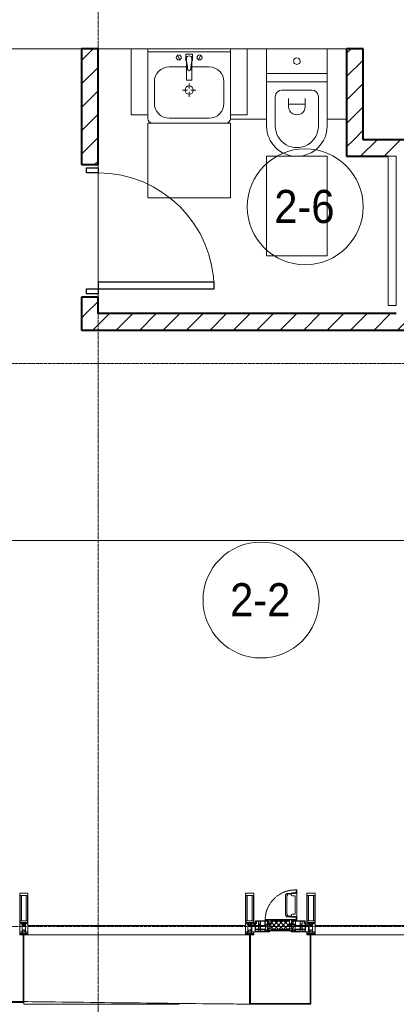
# Model space of a CAD drawing. Header units: millimetres. Extents: x 5617 to 107604, y 7718 to 206326.
# Tile 32 of 65: x 46419 to 48691, y 14930 to 20875. Entities that reach past the tile are written whole.
import ezdxf

# ---------------------------------------------------------------- set-up
doc = ezdxf.new("R2010")
doc.units = ezdxf.units.MM
for name, pattern in [('-D1-02х01', [3, 2, -1]), ('ADSK_Линия сетки', [25, 20, -2.5, 0, -2.5]), ('Линия сетки', [25, 20, -2.5, 0, -2.5])]:
    doc.linetypes.add(name, pattern=pattern)
for name, color, linetype, lineweight in [('Двери', 7, 'Continuous', 18), ('Импосты витража', 7, 'Continuous', 18), ('Колонны', 7, 'Continuous', 18), ('Марки помещений', 7, 'Continuous', 20), ('Мебель', 7, 'Continuous', 18), ('Окна', 7, 'Continuous', 18), ('Оси', 7, 'Continuous', 9), ('Панели витража', 7, 'Continuous', 18), ('Перекрытия', 7, 'Continuous', 18), ('Сантехнические приборы', 7, 'Continuous', 18), ('Стены разрез', 7, 'Continuous', 40), ('Форма', 7, 'Continuous', 18), ('Элементы узлов', 7, 'Continuous', 18)]:
    doc.layers.add(name, color=color, linetype=linetype, lineweight=lineweight)
doc.styles.add('Arial_3', font='arial.ttf', dxfattribs={"width": 0.9, "height": 200})
pattern_1 = [(45, (0, 0), (-70.71068, 70.71068), [])]

# ---------------------------------------------------------------- blocks, each defined once
blk = doc.blocks.new('MR_Зона обслуживания - MR_Зона обслуживания-2638758-МКСС_К4_L17_58_200_')
at = {"layer": 'Мебель', "lineweight": 9}
for p, q in [((450, 0), (-450, 0)), ((-450, 0), (-450, -50)), ((450, -50), (450, 0)), ((-450, -50), (450, -50))]:
    blk.add_line(p, q, dxfattribs=at)
blk = doc.blocks.new('MR_Унитаз напольный - Санузел с ванной-2638740-МКСС_К4_L17_58_200_')
at = {"layer": 'Сантехнические приборы', "color": 253, "true_color": 0xaaaaaa}
for p, q in [((-182.5, 0), (-182.5, 267.5)), ((-130, 267.5), (-130, 90)), ((130, 90), (130, 267.5)), ((182.5, 267.5), (182.5, 0)), ((-50, 150), (-50, 100)), ((-50, 135), (50, 135)), ((50, 100), (50, 150)), ((182.5, 0), (-182.5, 0)), ((-182.5, -50), (-182.5, 0)), ((-182.5, 0), (182.5, 0)), ((-90, 50), (90, 50)), ((182.5, 0), (182.5, -50)), ((-182.5, -50), (182.5, -50)), ((-182.5, -200), (-182.5, -50)), ((182.5, -50), (-182.5, -50)), ((182.5, -50), (182.5, -200)), ((182.5, -200), (-182.5, -200))]:
    blk.add_line(p, q, dxfattribs=at)
for centre, radius, start, end in [((0, 267.5), 182.5, 0, 180), ((0, 267.5), 130, 360, 180), ((0, 150), 50, 360, 180), ((-90, 90), 40, 180, 270), ((90, 90), 40, 270, 360), ((0, -125), 20, 360, 180), ((0, -125), 20, 180, 360)]:
    blk.add_arc(centre, radius, start, end, dxfattribs=at)
blk = doc.blocks.new('MR_Зона обслуживания - MR_Зона обслуживания-V6-МКСС_К4_L17_58_200_')
at = {"layer": 'Мебель', "lineweight": 9}
for p, q in [((182.5, 600), (-182.5, 600)), ((-182.5, 600), (-182.5, 0)), ((182.5, 0), (182.5, 600)), ((-182.5, 0), (182.5, 0))]:
    blk.add_line(p, q, dxfattribs=at)
blk = doc.blocks.new('MR_Зона обслуживания - MR_Зона обслуживания-V39-МКСС_К4_L17_58_200_')
at = {"layer": 'Мебель', "lineweight": 9}
for p, q in [((108.8, 425), (-108.8, 425)), ((108.8, 400), (108.8, 425)), ((-108.8, 0), (8.7, 0))]:
    blk.add_line(p, q, dxfattribs=at)
blk = doc.blocks.new('MR_Зона обслуживания - MR_Зона обслуживания-V40-МКСС_К4_L17_58_200_')
at = {"layer": 'Мебель', "lineweight": 9}
for p, q in [((108.75, 425), (-8.75, 425)), ((-8.75, 0), (108.75, 0))]:
    blk.add_line(p, q, dxfattribs=at)
blk = doc.blocks.new('MR_Тумба-Умывальник с зеркалом - Тумба-умывальник_500-V41-МКСС_К4_L17_58_200_')
at = {"layer": 'Сантехнические приборы', "color": 253, "true_color": 0xaaaaaa}
for p, q in [((250, 0), (-250, 0)), ((-250, -20), (250, -20)), ((-69.7, -39.8), (-55.6, -66.3)), ((20, -33.1), (-20, -33.1)), ((-20, -33.1), (-20, -73.1)), ((20, -73.1), (20, -33.1)), ((69.7, -39.8), (55.6, -66.3)), ((-17, -110), (-120, -110)), ((-20, -73.1), (-17, -73.1)), ((-17, -60), (-17, -73.1)), ((-17, -73.1), (-17, -187.9)), ((17, -73.1), (17, -60)), ((17, -187.9), (17, -73.1)), ((17, -73.1), (20, -73.1)), ((120, -110), (17, -110)), ((-210, -200), (-210, -330)), ((-14, -190.9), (14, -190.9)), ((0, -210), (0, -240)), ((210, -330), (210, -200)), ((-10, -250), (-40, -250)), ((0, -290), (0, -260)), ((40, -250), (10, -250)), ((-250, -400), (-250, -420)), ((-120, -420), (120, -420))]:
    blk.add_line(p, q, dxfattribs=at)
for centre, radius, start, end in [((-62.7, -53.1), 15, 360, 180), ((-62.7, -53.1), 15, 180, 360), ((0, -60), 17, 360, 180), ((62.7, -53.1), 15, 360, 180), ((62.7, -53.1), 15, 180, 360), ((-120, -200), 90, 90, 180), ((-217.6, -129.9), 208.5, 1.5946, 15.81769), ((217.6, -129.9), 208.5, 164.18231, 178.4054), ((120, -200), 90, 360, 90), ((0, -124.1), 9.19, 180, 360), ((0, -250), 25, 0, 180), ((-14, -187.9), 3, 180, 270), ((-14, -187.9), 3, 195, 255), ((14, -187.9), 3, 270, 0), ((14, -187.9), 3, 285, 345), ((0, -250), 25, 180, 0), ((-120, -330), 90, 180, 270), ((120, -330), 90, 270, 360), ((-220, -420), 30, 180, 270), ((220, -420), 30, 270, 360)]:
    blk.add_arc(centre, radius, start, end, dxfattribs=at)
blk = doc.blocks.new('MR_Зона обслуживания - MR_Зона обслуживания-2638755-МКСС_К4_L17_58_200_')
at = {"layer": 'Мебель', "lineweight": 9}
for p, q in [((250, 0), (-250, 0)), ((-250, 0), (-250, -450)), ((250, -450), (250, 0)), ((-250, -450), (250, -450))]:
    blk.add_line(p, q, dxfattribs=at)
blk = doc.blocks.new('MR_Зона обслуживания - MR_Зона обслуживания-V42-МКСС_К4_L17_58_200_')
at = {"layer": 'Мебель', "lineweight": 9}
for p, q in [((50, 0), (-50, 0)), ((-50, 0), (-50, -400)), ((50, -400), (50, 0)), ((-50, -400), (50, -400))]:
    blk.add_line(p, q, dxfattribs=at)
blk = doc.blocks.new('A_DOR_Door - Вн_3_Одинарная_800x2100-3001493-МКСС_К4_L17_58_200_')
at = {"layer": 'Двери', "color": 253, "lineweight": 30, "true_color": 0xaaaaaa}
for p, q in [((-380, 20), (-350, 20)), ((-380, -50), (-380, 20)), ((-350, 20), (-350, -50)), ((350, -50), (350, 20)), ((350, 20), (380, 20)), ((380, 20), (380, -50)), ((-350, -50), (-380, -50)), ((-350, -50), (-350, -750)), ((-310, -50), (-350, -50)), ((-350, -50), (-350, -750)), ((-310, -750), (-310, -50)), ((380, -50), (350, -50)), ((-350, -750), (-310, -750))]:
    blk.add_line(p, q, dxfattribs=at)
at = {"layer": 'Двери', "color": 254, "lineweight": 9, "true_color": 0xd4d4d4}
blk.add_arc((-350, -50), 700, 270, 0, dxfattribs=at)
blk = doc.blocks.new('135_SLK_K4_AR_rvt-1-МКСС_К4_L17_58_200_')
at = {"layer": 'Стены разрез', "lineweight": 9, "true_color": 0xaaaaaa}
h = blk.add_hatch(dxfattribs=at)
h.set_pattern_fill('FP_3', color=253, style=0, pattern_type=2)
h.set_pattern_definition(pattern_1)
h.paths.add_polyline_path([(119450, 19100), (119450, 19200), (119350, 19200), (119350, 19100)])
h.paths.add_polyline_path([(119450, 20000), (119450, 20700), (119350, 20700), (119350, 20000)])
h = blk.add_hatch(dxfattribs=at)
h.set_pattern_fill('FP_3', color=253, style=0, pattern_type=2)
h.set_pattern_definition(pattern_1)
h.paths.add_polyline_path([(121050, 20150), (121050, 20700), (120950, 20700), (120950, 20150)])
h = blk.add_hatch(dxfattribs=at)
h.set_pattern_fill('FP_3', color=253, style=0, pattern_type=2)
h.set_pattern_definition(pattern_1)
h.paths.add_polyline_path([(121260, 20050), (122150, 20050), (122150, 20150), (120950, 20150), (120950, 20050), (121250, 20050)])
h = blk.add_hatch(dxfattribs=at)
h.set_pattern_fill('FP_3', color=253, style=0, pattern_type=2)
h.set_pattern_definition(pattern_1)
h.paths.add_polyline_path([(119350, 19000), (122150, 19000), (122150, 19100), (119350, 19100)])
at = {"layer": 'Перекрытия', "color": 253, "true_color": 0xaaaaaa}
for p, q in [((119350, 20700), (116800, 20700)), ((119650, 20700), (119450, 20700)), ((120250, 20700), (119750, 20700)), ((119450, 19980), (119450, 20000)), ((119450, 20000), (119450, 19980)), ((119450, 19290), (119450, 19950)), ((119450, 19950), (119450, 19290)), ((119450, 19200), (119450, 19220)), ((119450, 19220), (119450, 19200))]:
    blk.add_line(p, q, dxfattribs=at)
at = {"layer": 'Стены разрез', "color": 253, "true_color": 0xaaaaaa}
for p, q in [((119450, 20700), (119350, 20700)), ((119350, 20700), (119350, 20000)), ((119450, 20000), (119450, 20700)), ((121050, 20700), (120950, 20700)), ((120950, 20700), (120950, 20150)), ((121050, 20150), (121050, 20700)), ((120950, 20150), (120950, 20050)), ((121550, 20150), (121050, 20150)), ((120950, 20050), (121200, 20050)), ((119350, 20000), (119450, 20000)), ((119450, 19200), (119350, 19200)), ((119350, 19200), (119350, 19100)), ((119450, 19100), (119450, 19200)), ((119350, 19100), (119350, 19000)), ((121250, 19100), (119450, 19100)), ((119350, 19000), (122150, 19000))]:
    blk.add_line(p, q, dxfattribs=at)
at = {"layer": 'Двери', "color": 253, "lineweight": 18, "true_color": 0xaaaaaa, "rotation": 90}
blk.add_blockref('A_DOR_Door - Вн_3_Одинарная_800x2100-3001493-МКСС_К4_L17_58_200_', (119400, 19600), dxfattribs=at)
at = {"layer": 'Мебель', "color": 253, "lineweight": 18, "true_color": 0xaaaaaa}
for name, p in [('MR_Зона обслуживания - MR_Зона обслуживания-V42-МКСС_К4_L17_58_200_', (119700, 20700)), ('MR_Зона обслуживания - MR_Зона обслуживания-V42-МКСС_К4_L17_58_200_', (120300, 20700)), ('MR_Зона обслуживания - MR_Зона обслуживания-2638755-МКСС_К4_L17_58_200_', (120000, 20250))]:
    blk.add_blockref(name, p, dxfattribs=at)
for name, p, rotation in [('MR_Зона обслуживания - MR_Зона обслуживания-V39-МКСС_К4_L17_58_200_', (120358.8, 20700), 180), ('MR_Зона обслуживания - MR_Зона обслуживания-V40-МКСС_К4_L17_58_200_', (120941.3, 20700), 180), ('MR_Зона обслуживания - MR_Зона обслуживания-V6-МКСС_К4_L17_58_200_', (120650, 20050), 180), ('MR_Зона обслуживания - MR_Зона обслуживания-2638758-МКСС_К4_L17_58_200_', (121250, 19600), 269.9999999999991)]:
    blk.add_blockref(name, p, dxfattribs=dict(at, rotation=rotation))
at = {"layer": 'Сантехнические приборы', "color": 253, "lineweight": 18, "true_color": 0xaaaaaa}
blk.add_blockref('MR_Тумба-Умывальник с зеркалом - Тумба-умывальник_500-V41-МКСС_К4_L17_58_200_', (120000, 20700), dxfattribs=at)
at = {"layer": 'Сантехнические приборы', "color": 253, "lineweight": 18, "true_color": 0xaaaaaa, "rotation": 180}
blk.add_blockref('MR_Унитаз напольный - Санузел с ванной-2638740-МКСС_К4_L17_58_200_', (120650, 20500), dxfattribs=at)
blk = doc.blocks.new('System Panel - A_PAN_Glass-7508020-МКСС_К4_L17_58_200_')
at = {"layer": 'Панели витража', "color": 253, "lineweight": 5, "true_color": 0xaaaaaa}
for p, q in [((656.25, 55), (-656.25, 55)), ((-656.25, 55), (-656.25, 0)), ((-656.25, 0), (656.25, 0)), ((656.25, 0), (656.25, 55))]:
    blk.add_line(p, q, dxfattribs=at)
blk = doc.blocks.new('A_PAN_Створка - 383мм-V52-МКСС_К4_L17_58_200_')
at = {"layer": 'Панели витража', "lineweight": 5}
h = blk.add_hatch(dxfattribs=at)
h.set_pattern_fill('FP_6', color=256, style=0, pattern_type=2)
h.set_pattern_definition([(45, (-120550, -15350), (-14.1421356, 14.1421356), []), (135, (-120550, -15350), (-14.1421356, -14.1421356), [])])
h.paths.add_polyline_path([(54.5, 31.8), (54.9, 34.1), (57.2, 36.4), (57.2, 60.8), (54.6, 63.4), (53.6, 82.7), (-54.6, 81.8), (-54.6, 63.4), (-57.2, 60.8), (-57.2, 36.4), (-54.9, 34.1), (-54.5, 31.8)])
at = {"layer": 'Окна', "lineweight": 5}
for p, q in [((39.7, 249), (31.1, 240.4)), ((31.1, 117.6), (31.1, 240.4)), ((70.1, 249), (39.7, 249)), ((45, 244.7), (42.3, 239.8)), ((42.3, 239.8), (43.5, 236.3)), ((45.9, 246.8), (45, 244.7)), ((63.3, 246.8), (45.9, 246.8)), ((64.1, 245), (63.3, 246.8)), ((64.1, 245), (66.7, 241)), ((66.7, 241), (68.6, 239.7)), ((68.6, 239.7), (68.6, 236.4)), ((70.1, 252.9), (70.1, 249)), ((95.1, 252.9), (70.1, 252.9)), ((74.1, 248.4), (74.1, 252.9)), ((89.1, 248.4), (74.1, 248.4)), ((89.1, 252.9), (89.1, 248.4)), ((93.1, 248.4), (93.1, 252.9)), ((97.9, 248.4), (93.1, 248.4)), ((95.1, 270.5), (95.1, 252.9)), ((99.6, 270.5), (95.1, 270.5)), ((97.9, 262.4), (95.1, 262.4)), ((97.9, 262.4), (97.9, 248.4)), ((99.6, 270.5), (99.6, 87.5)), ((41.4, 234.2), (39.1, 233.8)), ((39.1, 179), (39.1, 233.8)), ((39.1, 179), (39.1, 124.2)), ((41.4, 234.2), (43.5, 236.3)), ((68.6, 236.4), (71.1, 233.9)), ((71.1, 233.9), (89.5, 233.9)), ((89.5, 233.9), (90.6, 232.8)), ((90.6, 125.2), (90.6, 232.8)), ((41.4, 123.8), (39.1, 124.2)), ((41.4, 123.8), (43.5, 121.7)), ((42.3, 118.2), (43.5, 121.7)), ((68.6, 121.6), (71.1, 124.1)), ((68.6, 118.3), (68.6, 121.6)), ((71.1, 124.1), (89.5, 124.1)), ((89.5, 124.1), (90.6, 125.2)), ((-153, 73.5), (-150, 73.5)), ((-153, 60), (-153, 73.5)), ((-150, 84), (-78, 84)), ((-150, 73.5), (-150, 84)), ((-91.5, 92), (91.5, 92)), ((-91.5, 87.5), (-91.5, 92)), ((-73.9, 87.5), (-91.5, 87.5)), ((-78, 84), (-78, 23.5)), ((-73.9, 62.5), (-73.9, 87.5)), ((-70, 62.5), (-73.9, 62.5)), ((-70, 32.1), (-70, 62.5)), ((39.7, 109), (31.1, 117.6)), ((70.1, 109), (39.7, 109)), ((45, 113.3), (42.3, 118.2)), ((45.9, 111.2), (45, 113.3)), ((63.3, 111.2), (45.9, 111.2)), ((64.1, 113), (63.3, 111.2)), ((64.1, 113), (66.7, 117)), ((66.7, 117), (68.6, 118.3)), ((70, 62.5), (70, 32.1)), ((73.9, 62.5), (70, 62.5)), ((70.1, 105.1), (70.1, 109)), ((95.1, 105.1), (70.1, 105.1)), ((73.9, 87.5), (73.9, 62.5)), ((91.5, 87.5), (73.9, 87.5)), ((74.1, 109.6), (74.1, 105.1)), ((89.1, 109.6), (74.1, 109.6)), ((78, 84), (150, 84)), ((78, 23.5), (78, 84)), ((89.1, 105.1), (89.1, 109.6)), ((91.5, 92), (91.5, 87.5)), ((93.1, 109.6), (93.1, 105.1)), ((97.9, 109.6), (93.1, 109.6)), ((95.1, 87.5), (95.1, 105.1)), ((97.9, 95.6), (95.1, 95.6)), ((99.6, 87.5), (95.1, 87.5)), ((97.9, 95.6), (97.9, 109.6)), ((150, 84), (150, 73.5)), ((150, 73.5), (153, 73.5)), ((153, 73.5), (153, 60)), ((-171, 57), (-156, 57)), ((-171, 17), (-171, 57)), ((-67.9, 17), (-171, 17)), ((-78, 23.5), (-67.9, 23.5)), ((-61.4, 23.5), (-70, 32.1)), ((-67.9, 23.5), (-64.6, 26.8)), ((-67.9, 17), (-67.9, 23.5)), ((-61.4, 23.5), (-67.9, 17)), ((-64.6, 26.8), (-61.4, 23.5)), ((61.4, 23.5), (-61.4, 23.5)), ((70, 32.1), (61.4, 23.5)), ((61.4, 23.5), (64.6, 26.8)), ((67.9, 17), (61.4, 23.5)), ((64.6, 26.8), (67.9, 23.5)), ((67.9, 23.5), (67.9, 17)), ((67.9, 23.5), (78, 23.5)), ((171, 17), (67.9, 17)), ((156, 57), (171, 57)), ((171, 57), (171, 17))]:
    blk.add_line(p, q, dxfattribs=at)
at = {"layer": 'Окна', "color": 253, "lineweight": 5, "true_color": 0xaaaaaa}
for p, q in [((-152, 20), (-152, 73.5)), ((-150.5, 69.5), (-150.5, 73.5)), ((-145, 69.5), (-150.5, 69.5)), ((-150.5, 33.6), (-150.5, 68)), ((-150.5, 68), (-143.5, 68)), ((-148.5, 82.5), (-132.4, 82.5)), ((-148.5, 81), (-148.5, 82.5)), ((-143.5, 81), (-148.5, 81)), ((-145, 69.5), (-145, 79.5)), ((-143.5, 68), (-143.5, 81)), ((-132.4, 56.6), (-132.4, 82.5)), ((-131, 82.5), (-120.8, 82.5)), ((-131, 82.5), (-131, 64.6)), ((-131, 64.6), (-120.8, 64.6)), ((-131, 56.5), (-131, 62.6)), ((-120.8, 62.6), (-131, 62.6)), ((-120.8, 82.5), (-120.8, 64.6)), ((-120.8, 56.5), (-120.8, 62.6)), ((-119.3, 82.5), (-92.5, 82.5)), ((-119.3, 56.6), (-119.3, 82.5)), ((-92.5, 56.6), (-92.5, 82.5)), ((-90.8, 82.5), (-79.5, 82.5)), ((-90.8, 64.6), (-90.8, 82.5)), ((-80.1, 64.6), (-90.8, 64.6)), ((-90.8, 62.7), (-90.8, 56.6)), ((-80.4, 62.7), (-90.8, 62.7)), ((-85, 84), (-85, 87.5)), ((-85, 87.5), (-78, 87.5)), ((-78, 84), (-85, 84)), ((-80.4, 61.1), (-80.4, 62.7)), ((-78, 61.1), (-80.4, 61.1)), ((-80.1, 66.1), (-80.1, 64.6)), ((-78, 66.1), (-80.1, 66.1)), ((-79.5, 82.5), (-79.5, 80.6)), ((-79.5, 80.6), (-78, 80.6)), ((-78, 87.5), (-78, 84)), ((-78, 66.1), (-78, 61.1)), ((78, 87.5), (78, 84)), ((85, 87.5), (78, 87.5)), ((78, 84), (85, 84)), ((79.5, 80.6), (78, 80.6)), ((78, 66.1), (78, 61.1)), ((78, 66.1), (80.1, 66.1)), ((78, 61.1), (80.4, 61.1)), ((90.8, 82.5), (79.5, 82.5)), ((79.5, 82.5), (79.5, 80.6)), ((80.1, 66.1), (80.1, 64.6)), ((80.1, 64.6), (90.8, 64.6)), ((80.4, 62.7), (90.8, 62.7)), ((80.4, 61.1), (80.4, 62.7)), ((85, 84), (85, 87.5)), ((90.8, 64.6), (90.8, 82.5)), ((90.8, 62.7), (90.8, 56.6)), ((119.3, 82.5), (92.5, 82.5)), ((92.5, 56.6), (92.5, 82.5)), ((119.3, 56.6), (119.3, 82.5)), ((120.8, 82.5), (120.8, 64.6)), ((131, 82.5), (120.8, 82.5)), ((131, 64.6), (120.8, 64.6)), ((120.8, 56.5), (120.8, 62.6)), ((120.8, 62.6), (131, 62.6)), ((131, 82.5), (131, 64.6)), ((131, 56.5), (131, 62.6)), ((132.4, 56.6), (132.4, 82.5)), ((148.5, 82.5), (132.4, 82.5)), ((143.5, 81), (148.5, 81)), ((143.5, 68), (143.5, 81)), ((150.5, 68), (143.5, 68)), ((145, 69.5), (145, 79.5)), ((145, 69.5), (150.5, 69.5)), ((148.5, 81), (148.5, 82.5)), ((150.5, 69.5), (150.5, 73.5)), ((150.5, 33.6), (150.5, 68)), ((152, 20), (152, 73.5)), ((-171, 55.5), (-152, 55.5)), ((-171, 18.5), (-153.5, 18.5)), ((-153.5, 18.5), (-152, 20)), ((-150.5, 56.6), (-132.4, 56.6)), ((-136.4, 52.4), (-150.5, 52.4)), ((-136.3, 33.6), (-150.5, 33.6)), ((-150.5, 29.4), (-132.4, 29.4)), ((-150.5, 17), (-150.5, 29.4)), ((-132.4, 18.6), (-150.5, 18.6)), ((-137.2, 54.8), (-135.8, 50.8)), ((-132.5, 54.8), (-137.2, 54.8)), ((-137.2, 31), (-135.8, 35)), ((-132.5, 31), (-137.2, 31)), ((-132.1, 49), (-135.8, 50.8)), ((-132.1, 36.8), (-135.8, 35)), ((-132.5, 53.8), (-133.4, 52)), ((-133.4, 52), (-130.1, 50.4)), ((-133.4, 33.7), (-130.1, 35.3)), ((-132.5, 31.9), (-133.4, 33.7)), ((-132.5, 53.8), (-132.5, 54.8)), ((-132.5, 31.9), (-132.5, 31)), ((-132.4, 29.4), (-132.4, 18.6)), ((-132.1, 49), (-132.1, 36.8)), ((-131, 56.5), (-120.8, 56.5)), ((-131, 55.1), (-131, 52.7)), ((-120.8, 55.1), (-131, 55.1)), ((-129.4, 51.1), (-131, 52.7)), ((-129.4, 34.6), (-131, 33)), ((-131, 30.9), (-131, 33)), ((-120.8, 30.9), (-131, 30.9)), ((-131, 29.5), (-120.8, 29.5)), ((-131, 18.2), (-131, 29.5)), ((-120.8, 18.2), (-131, 18.2)), ((-130.1, 50.4), (-129.4, 51.1)), ((-130.1, 35.3), (-130.1, 50.4)), ((-130.1, 35.3), (-129.4, 34.6)), ((-122.4, 51.1), (-120.8, 52.7)), ((-121.7, 50.4), (-122.4, 51.1)), ((-121.7, 35.3), (-122.4, 34.6)), ((-122.4, 34.6), (-120.8, 33)), ((-118.4, 52), (-121.7, 50.4)), ((-121.7, 35.3), (-121.7, 50.4)), ((-118.4, 33.7), (-121.7, 35.3)), ((-120.8, 55.1), (-120.8, 52.7)), ((-120.8, 30.9), (-120.8, 33)), ((-120.8, 18.2), (-120.8, 29.5)), ((-119.7, 49), (-115.9, 50.8)), ((-119.7, 49), (-119.7, 36.8)), ((-119.7, 36.8), (-115.9, 35)), ((-92.5, 56.6), (-119.3, 56.6)), ((-119.3, 54.8), (-114.6, 54.8)), ((-119.3, 53.8), (-119.3, 54.8)), ((-119.3, 53.8), (-118.4, 52)), ((-119.3, 31.9), (-118.4, 33.7)), ((-119.3, 31.9), (-119.3, 31)), ((-119.3, 31), (-114.6, 31)), ((-92.5, 29.4), (-119.3, 29.4)), ((-119.3, 29.4), (-119.3, 18.6)), ((-119.3, 18.6), (-92.5, 18.6)), ((-114.6, 54.8), (-115.9, 50.8)), ((-114.6, 31), (-115.9, 35)), ((-94.1, 33.5), (-115.4, 33.5)), ((-94.1, 52.5), (-115.3, 52.5)), ((-89.9, 50.9), (-94.1, 52.5)), ((-89.9, 35.1), (-94.1, 33.5)), ((-92.5, 18.6), (-92.5, 29.4)), ((-90.8, 56.6), (-85.9, 56.6)), ((-90.8, 18.5), (-90.8, 29.4)), ((-90.8, 29.4), (-85.9, 29.4)), ((-87.3, 18.5), (-90.8, 18.5)), ((-89.9, 52.2), (-88.6, 53.5)), ((-89.9, 52.2), (-89.9, 50.9)), ((-89.9, 35.1), (-89.9, 50.9)), ((-89.9, 32.5), (-89.9, 35.1)), ((-85.9, 32.5), (-89.9, 32.5)), ((-85.9, 53.5), (-88.6, 53.5)), ((-87.3, 21.9), (-85.9, 21.9)), ((-87.3, 20.4), (-87.3, 21.9)), ((-87.3, 20.4), (-87.3, 18.5)), ((-84.8, 20.4), (-87.3, 20.4)), ((-85.9, 56.6), (-85.9, 53.5)), ((-85.9, 53.5), (-78, 45.6)), ((-85.9, 29.4), (-85.9, 32.5)), ((-85.9, 21.9), (-85.9, 29.4)), ((-85.9, 18.2), (-85.9, 20.4)), ((-75.9, 18.2), (-85.9, 18.2)), ((-83.4, 20.4), (-84.8, 20.4)), ((-70, 33.8), (-83.4, 20.4)), ((-78, 45.6), (-78, 36.8)), ((-78, 36.8), (-70, 36.8)), ((-75.9, 23.5), (-73, 23.5)), ((-75.9, 21.5), (-75.9, 23.5)), ((-75.9, 21.5), (-75.9, 18.2)), ((-74.9, 21.5), (-75.9, 21.5)), ((-74.9, 17.9), (-74.9, 21.5)), ((-68.9, 17.9), (-74.9, 17.9)), ((-67.2, 29.3), (-73, 23.5)), ((-70, 36.8), (-70, 33.8)), ((-68.9, 21.5), (-68.9, 17.9)), ((-67.9, 21.5), (-68.9, 21.5)), ((-67.9, 23.5), (-64.6, 26.8)), ((-67.9, 21.5), (-67.9, 23.5)), ((-64.6, 26.8), (-67.2, 29.3)), ((64.6, 26.8), (67.2, 29.3)), ((67.9, 23.5), (64.6, 26.8)), ((67.2, 29.3), (73, 23.5)), ((67.9, 21.5), (67.9, 23.5)), ((67.9, 21.5), (68.9, 21.5)), ((68.9, 21.5), (68.9, 17.9)), ((68.9, 17.9), (74.9, 17.9)), ((70, 36.8), (70, 33.8)), ((78, 36.8), (70, 36.8)), ((70, 33.8), (83.4, 20.4)), ((75.9, 23.5), (73, 23.5)), ((74.9, 21.5), (75.9, 21.5)), ((74.9, 17.9), (74.9, 21.5)), ((75.9, 21.5), (75.9, 23.5)), ((75.9, 21.5), (75.9, 18.2)), ((75.9, 18.2), (85.9, 18.2)), ((85.9, 53.5), (78, 45.6)), ((78, 45.6), (78, 36.8)), ((83.4, 20.4), (84.8, 20.4)), ((84.8, 20.4), (87.3, 20.4)), ((85.9, 56.6), (85.9, 53.5)), ((90.8, 56.6), (85.9, 56.6)), ((85.9, 53.5), (88.6, 53.5)), ((85.9, 32.5), (89.9, 32.5)), ((85.9, 29.4), (85.9, 32.5)), ((85.9, 21.9), (85.9, 29.4)), ((90.8, 29.4), (85.9, 29.4)), ((87.3, 21.9), (85.9, 21.9)), ((85.9, 18.2), (85.9, 20.4)), ((87.3, 20.4), (87.3, 21.9)), ((87.3, 20.4), (87.3, 18.5)), ((87.3, 18.5), (90.8, 18.5)), ((89.9, 52.2), (88.6, 53.5)), ((89.9, 50.9), (94.1, 52.5)), ((89.9, 52.2), (89.9, 50.9)), ((89.9, 35.1), (89.9, 50.9)), ((89.9, 35.1), (94.1, 33.5)), ((89.9, 32.5), (89.9, 35.1)), ((90.8, 18.5), (90.8, 29.4)), ((92.5, 56.6), (119.3, 56.6)), ((92.5, 18.6), (92.5, 29.4)), ((92.5, 29.4), (119.3, 29.4)), ((119.3, 18.6), (92.5, 18.6)), ((94.1, 52.5), (115.3, 52.5)), ((94.1, 33.5), (115.4, 33.5)), ((114.6, 54.8), (115.9, 50.8)), ((119.3, 54.8), (114.6, 54.8)), ((114.6, 31), (115.9, 35)), ((119.3, 31), (114.6, 31)), ((119.7, 49), (115.9, 50.8)), ((119.7, 36.8), (115.9, 35)), ((119.3, 53.8), (118.4, 52)), ((118.4, 52), (121.7, 50.4)), ((118.4, 33.7), (121.7, 35.3)), ((119.3, 31.9), (118.4, 33.7)), ((119.3, 53.8), (119.3, 54.8)), ((119.3, 31.9), (119.3, 31)), ((119.3, 29.4), (119.3, 18.6)), ((119.7, 49), (119.7, 36.8)), ((131, 56.5), (120.8, 56.5)), ((120.8, 55.1), (120.8, 52.7)), ((120.8, 55.1), (131, 55.1)), ((122.4, 51.1), (120.8, 52.7)), ((122.4, 34.6), (120.8, 33)), ((120.8, 30.9), (120.8, 33)), ((120.8, 30.9), (131, 30.9)), ((120.8, 18.2), (120.8, 29.5)), ((131, 29.5), (120.8, 29.5)), ((120.8, 18.2), (131, 18.2)), ((121.7, 50.4), (122.4, 51.1)), ((121.7, 35.3), (121.7, 50.4)), ((121.7, 35.3), (122.4, 34.6)), ((129.4, 51.1), (131, 52.7)), ((130.1, 50.4), (129.4, 51.1)), ((130.1, 35.3), (129.4, 34.6)), ((129.4, 34.6), (131, 33)), ((133.4, 52), (130.1, 50.4)), ((130.1, 35.3), (130.1, 50.4)), ((133.4, 33.7), (130.1, 35.3)), ((131, 55.1), (131, 52.7)), ((131, 30.9), (131, 33)), ((131, 18.2), (131, 29.5)), ((132.1, 49), (135.8, 50.8)), ((132.1, 49), (132.1, 36.8)), ((132.1, 36.8), (135.8, 35)), ((150.5, 56.6), (132.4, 56.6)), ((150.5, 29.4), (132.4, 29.4)), ((132.4, 29.4), (132.4, 18.6)), ((132.4, 18.6), (150.5, 18.6)), ((132.5, 54.8), (137.2, 54.8)), ((132.5, 53.8), (132.5, 54.8)), ((132.5, 53.8), (133.4, 52)), ((132.5, 31.9), (133.4, 33.7)), ((132.5, 31.9), (132.5, 31)), ((132.5, 31), (137.2, 31)), ((137.2, 54.8), (135.8, 50.8)), ((137.2, 31), (135.8, 35)), ((136.3, 33.6), (150.5, 33.6)), ((136.4, 52.4), (150.5, 52.4)), ((150.5, 17), (150.5, 29.4)), ((171, 55.5), (152, 55.5)), ((153.5, 18.5), (152, 20)), ((171, 18.5), (153.5, 18.5))]:
    blk.add_line(p, q, dxfattribs=at)
at = {"layer": 'Окна', "linetype": '-D1-02х01', "lineweight": 5}
blk.add_arc((91.4, 87.5), 183, 88.85546, 178.59095, dxfattribs=at)
at = {"layer": 'Окна', "lineweight": 5}
for centre, start, end in [((-156, 60), 270, 360), ((156, 60), 180, 270)]:
    blk.add_arc(centre, 3, start, end, dxfattribs=at)
at = {"layer": 'Элементы узлов', "color": 253, "lineweight": 5, "true_color": 0xaaaaaa}
for p, q in [((-91.5, 92), (-91.5, 87.5)), ((-91.5, 92), (91.5, 92)), ((-91.5, 87.5), (-73.9, 87.5)), ((-83.4, 90.3), (-69.4, 90.3)), ((-83.4, 90.3), (-83.4, 87.5)), ((-73.9, 87.5), (-73.9, 62.5)), ((-69.4, 85.5), (-73.9, 85.5)), ((-73.9, 81.5), (-69.4, 81.5)), ((-69.4, 66.5), (-73.9, 66.5)), ((-73.9, 62.5), (-70, 62.5)), ((-70, 62.5), (-70, 32.1)), ((-69.4, 90.3), (-69.4, 85.5)), ((-69.4, 81.5), (-69.4, 66.5)), ((-67.9, 89.3), (-66.9, 90.3)), ((-67.9, 62.5), (-67.9, 89.3)), ((-61.7, 62.5), (-67.9, 62.5)), ((-66.9, 90.3), (-57.4, 90.3)), ((-62, 59.1), (-60.7, 61)), ((-60.1, 67.7), (-61.7, 64.9)), ((-61.7, 64.9), (-61.7, 62.5)), ((-60.7, 61), (-57.4, 61)), ((-56.4, 67.7), (-60.1, 67.7)), ((-57.4, 90.3), (-56.4, 89.4)), ((-57.4, 61), (-54.9, 63.5)), ((-54.6, 63.4), (-57.2, 60.8)), ((-57.2, 60.8), (-57.2, 36.4)), ((-56.4, 89.4), (-56.4, 67.7)), ((-53.9, 90.3), (-54.9, 89.3)), ((-54.9, 89.3), (-54.9, 85.6)), ((-54.9, 85.6), (-53.9, 84.6)), ((-54.9, 81.9), (-53.8, 83)), ((-54.9, 63.5), (-54.9, 81.9)), ((-53.6, 82.7), (-54.6, 81.8)), ((-54.6, 81.8), (-54.6, 63.4)), ((53.9, 90.3), (-53.9, 90.3)), ((-53.9, 84.6), (53.9, 84.6)), ((53.8, 83), (-53.8, 83)), ((53.6, 82.7), (-53.6, 82.7)), ((54.6, 81.8), (53.6, 82.7)), ((54.9, 81.9), (53.8, 83)), ((53.9, 90.3), (54.9, 89.3)), ((54.9, 85.6), (53.9, 84.6)), ((54.6, 63.4), (54.6, 81.8)), ((57.2, 60.8), (54.6, 63.4)), ((54.9, 89.3), (54.9, 85.6)), ((54.9, 63.5), (54.9, 81.9)), ((57.4, 61), (54.9, 63.5)), ((57.4, 90.3), (56.4, 89.4)), ((56.4, 89.4), (56.4, 67.7)), ((56.4, 67.7), (60.1, 67.7)), ((57.2, 36.4), (57.2, 60.8)), ((66.9, 90.3), (57.4, 90.3)), ((60.7, 61), (57.4, 61)), ((60.1, 67.7), (61.7, 64.9)), ((62, 59.1), (60.7, 61)), ((61.7, 64.9), (61.7, 62.5)), ((61.7, 62.5), (67.9, 62.5)), ((67.9, 89.3), (66.9, 90.3)), ((67.9, 62.5), (67.9, 89.3)), ((69.4, 90.3), (69.4, 85.5)), ((83.4, 90.3), (69.4, 90.3)), ((69.4, 85.5), (73.9, 85.5)), ((69.4, 81.5), (69.4, 66.5)), ((73.9, 81.5), (69.4, 81.5)), ((69.4, 66.5), (73.9, 66.5)), ((70, 62.5), (70, 32.1)), ((73.9, 62.5), (70, 62.5)), ((91.5, 87.5), (73.9, 87.5)), ((73.9, 87.5), (73.9, 62.5)), ((83.4, 90.3), (83.4, 87.5)), ((91.5, 92), (91.5, 87.5)), ((-70, 32.1), (-61.4, 23.5)), ((-66, 56.5), (-67.8, 55.7)), ((-67.8, 55.7), (-67.8, 38.3)), ((-67.8, 38.3), (-65.7, 37.4)), ((-66, 56.5), (-62, 59.1)), ((-65.7, 37.4), (-60.8, 34.7)), ((61.4, 23.5), (-61.4, 23.5)), ((-60.8, 34.7), (-57.3, 35.9)), ((-55.2, 33.8), (-57.3, 35.9)), ((-57.2, 36.4), (-54.9, 34.1)), ((-55.2, 33.8), (-54.8, 31.5)), ((-54.9, 34.1), (-54.5, 31.8)), ((-53.9, 30.5), (-54.9, 29.5)), ((-54.9, 29.5), (-54.9, 25.8)), ((-54.9, 25.8), (-53.9, 24.8)), ((0, 31.5), (-54.8, 31.5)), ((-54.5, 31.8), (54.5, 31.8)), ((53.9, 30.5), (-53.9, 30.5)), ((-53.9, 24.8), (53.9, 24.8)), ((0, 31.5), (54.8, 31.5)), ((53.9, 30.5), (54.9, 29.5)), ((54.9, 25.8), (53.9, 24.8)), ((54.5, 31.8), (54.9, 34.1)), ((55.2, 33.8), (54.8, 31.5)), ((54.9, 34.1), (57.2, 36.4)), ((54.9, 29.5), (54.9, 25.8)), ((55.2, 33.8), (57.3, 35.9)), ((60.8, 34.7), (57.3, 35.9)), ((65.7, 37.4), (60.8, 34.7)), ((70, 32.1), (61.4, 23.5)), ((66, 56.5), (62, 59.1)), ((67.8, 38.3), (65.7, 37.4)), ((66, 56.5), (67.8, 55.7)), ((67.8, 55.7), (67.8, 38.3))]:
    blk.add_line(p, q, dxfattribs=at)
blk = doc.blocks.new('Rectangular Mullion - 50Wx250H-2623690-МКСС_К4_L17_58_200_')
at = {"layer": 'Элементы узлов', "color": 253, "lineweight": 5, "true_color": 0xaaaaaa}
for p, q in [((-25, 65.2), (-25, 250)), ((-25, 250), (0, 250)), ((25, 250), (0, 250)), ((25, 65.2), (25, 250)), ((-23, 237.3), (0, 237.3)), ((-23, 237.3), (-23, 73.6)), ((-14.9, 84), (-14.9, 237.3)), ((23, 237.3), (0, 237.3)), ((14.9, 84), (14.9, 237.3)), ((23, 237.3), (23, 73.6)), ((-14, 65.2), (-25, 65.2)), ((0, 84), (-23, 84)), ((-0.5, 73.6), (-23, 73.6)), ((-14, 71.3), (-14, 65.2)), ((-10, 71.3), (-14, 71.3)), ((-10, 53), (-10, 71.3)), ((-7, 65.2), (-5.9, 67.3)), ((-7, 65.2), (-7, 54.7)), ((-4.1, 67.3), (-5.9, 67.3)), ((-4.1, 67.3), (-2.9, 65.1)), ((-2.9, 65.1), (-2.9, 54.6)), ((0, 84), (23, 84)), ((0.5, 73.6), (23, 73.6)), ((4.1, 67.3), (2.9, 65.1)), ((2.9, 65.1), (2.9, 54.6)), ((4.1, 67.3), (5.9, 67.3)), ((7, 65.2), (5.9, 67.3)), ((7, 65.2), (7, 54.7)), ((10, 71.3), (14, 71.3)), ((10, 53), (10, 71.3)), ((14, 71.3), (14, 65.2)), ((14, 65.2), (25, 65.2)), ((-23.8, 14.6), (-25, 14.2)), ((-25, 0), (-25, 14.2)), ((-22.3, 17), (-23.8, 17)), ((-23.8, 17), (-23.8, 14.6)), ((-22.5, 10.6), (-23.8, 14.6)), ((-22.5, 10.6), (-23.7, 9.9)), ((-23.7, 1.3), (-23.7, 9.9)), ((-23.7, 1.3), (-11.8, 1.3)), ((-23.2, 10.2), (-22.5, 8)), ((-22.5, 8), (-22.5, 4.5)), ((-21.3, 4.5), (-22.5, 4.5)), ((-22.3, 17), (-22.3, 16)), ((-22.3, 16), (-21.3, 16)), ((-19, 17.6), (-21.3, 16)), ((-21.3, 4.5), (-21.3, 6.5)), ((-21.3, 6.5), (-14.2, 6.5)), ((-18.4, 16.6), (-19, 17.6)), ((-7.4, 16.6), (-18.4, 16.6)), ((-14.2, 6.5), (-14.2, 4.5)), ((-13.2, 4.5), (-14.2, 4.5)), ((-13.2, 4.5), (-12.2, 7.2)), ((-12.7, 7.6), (-11.3, 11.4)), ((-12.7, 7.6), (-11.8, 6.9)), ((-12.2, 9), (-12.2, 14.8)), ((-12.2, 14.8), (0, 14.8)), ((-11.8, 1.3), (-11.8, 6.9)), ((-10.5, 11.2), (-11.3, 11.4)), ((-10.5, 1.5), (-10.5, 11.2)), ((-4.8, 1.5), (-10.5, 1.5)), ((-8.7, 53), (-10, 53)), ((-10, 53), (-10, 17)), ((-10, 17), (-7.5, 17)), ((-8.7, 53), (-7, 54.7)), ((-8.5, 23), (-1.5, 30)), ((-8.5, 18.5), (-8.5, 23)), ((-7.5, 18.5), (-8.5, 18.5)), ((-7.5, 17), (-7.5, 18.5)), ((-7.4, 18), (-7.4, 16.6)), ((-2.6, 18), (-7.4, 18)), ((0, 8), (-4.8, 8)), ((-4.8, 1.5), (-4.8, 8)), ((-1.3, 53), (-2.9, 54.6)), ((-2.6, 18), (-2.6, 16.8)), ((-2.6, 16.8), (0, 16.8)), ((-1.5, 30), (0, 30)), ((0, 53), (-1.3, 53)), ((0, 53), (1.3, 53)), ((1.5, 30), (0, 30)), ((2.6, 16.8), (0, 16.8)), ((0, 14.8), (0, 16.8)), ((0, 14.8), (0, 16.8)), ((12.2, 14.8), (0, 14.8)), ((0, 0), (0, 8)), ((0, 8), (4.8, 8)), ((0, 0), (0, 8)), ((1.3, 53), (2.9, 54.6)), ((8.5, 23), (1.5, 30)), ((2.6, 18), (2.6, 16.8)), ((2.6, 18), (7.4, 18)), ((4.8, 1.5), (4.8, 8)), ((4.8, 1.5), (10.5, 1.5)), ((8.7, 53), (7, 54.7)), ((7.4, 18), (7.4, 16.6)), ((7.4, 16.6), (18.4, 16.6)), ((7.5, 18.5), (8.5, 18.5)), ((7.5, 17), (7.5, 18.5)), ((10, 17), (7.5, 17)), ((8.5, 18.5), (8.5, 23)), ((8.7, 53), (10, 53)), ((10, 53), (10, 17)), ((10.5, 11.2), (11.3, 11.4)), ((10.5, 1.5), (10.5, 11.2)), ((12.7, 7.6), (11.3, 11.4)), ((12.7, 7.6), (11.8, 6.9)), ((11.8, 1.3), (11.8, 6.9)), ((23.7, 1.3), (11.8, 1.3)), ((12.2, 9), (12.2, 14.8)), ((13.2, 4.5), (12.2, 7.2)), ((13.2, 4.5), (14.2, 4.5)), ((21.3, 6.5), (14.2, 6.5)), ((14.2, 6.5), (14.2, 4.5)), ((18.4, 16.6), (19, 17.6)), ((19, 17.6), (21.3, 16)), ((22.3, 16), (21.3, 16)), ((21.3, 4.5), (21.3, 6.5)), ((21.3, 4.5), (22.5, 4.5)), ((22.3, 17), (22.3, 16)), ((22.3, 17), (23.8, 17)), ((22.5, 10.6), (23.8, 14.6)), ((22.5, 10.6), (23.7, 9.9)), ((23.2, 10.2), (22.5, 8)), ((22.5, 8), (22.5, 4.5)), ((23.7, 1.3), (23.7, 9.9)), ((23.8, 17), (23.8, 14.6)), ((23.8, 14.6), (25, 14.2)), ((25, 0), (25, 14.2)), ((-25, 0), (0, 0)), ((25, 0), (0, 0))]:
    blk.add_line(p, q, dxfattribs=at)
for centre, start, end in [((-0.5, 73.1), 360, 90), ((0.5, 73.1), 90, 180)]:
    blk.add_arc(centre, 0.5, start, end, dxfattribs=at)
blk = doc.blocks.new('Rectangular Mullion - R_StandardFrame_50Wx250H-7505731-МКСС_К4_L17_58_200_')
at = {"layer": 'Импосты витража', "color": 253, "lineweight": 5, "true_color": 0xaaaaaa}
for p, q in [((-25, -250), (-25, 0)), ((-25, 0), (-5, 0)), ((0, 0), (25, 0)), ((25, 0), (25, -250)), ((25, -250), (-25, -250))]:
    blk.add_line(p, q, dxfattribs=at)
blk = doc.blocks.new('Rectangular Mullion - R_StandardFrame_50Wx250H-V50-МКСС_К4_L17_58_200_')
at = {"layer": 'Импосты витража', "color": 253, "lineweight": 5, "true_color": 0xaaaaaa}
for p, q in [((-25, -250), (-25, 0)), ((-25, 0), (0, 0)), ((5, 0), (25, 0)), ((25, 0), (25, -17)), ((25, -57), (25, -250)), ((25, -250), (-25, -250))]:
    blk.add_line(p, q, dxfattribs=at)
blk = doc.blocks.new('Rectangular Mullion - R_StandardFrame_50Wx250H-V51-МКСС_К4_L17_58_200_')
at = {"layer": 'Импосты витража', "color": 253, "lineweight": 5, "true_color": 0xaaaaaa}
for p, q in [((-25, -17), (-25, 0)), ((-25, 0), (-5, 0)), ((0, 0), (25, 0)), ((25, 0), (25, -250)), ((-25, -250), (-25, -57)), ((25, -250), (-25, -250))]:
    blk.add_line(p, q, dxfattribs=at)
blk = doc.blocks.new('A_SLK_PAN_Type1 - Прямой тип панели-6537738-МКСС_К4_L17_58_200_')
at = {"layer": 'Колонны', "lineweight": 5}
for p, q in [((-252.5, 410), (252.5, 410)), ((-252.5, 0), (-252.5, 410)), ((-247.5, 405), (-247.5, 0)), ((247.5, 405), (-247.5, 405)), ((247.5, 0), (247.5, 405)), ((252.5, 410), (252.5, 0)), ((-247.5, 0), (-252.5, 0)), ((252.5, 0), (247.5, 0))]:
    blk.add_line(p, q, dxfattribs=at)
blk = doc.blocks.new('A_SLK_PAN_Type1 - Прямой тип панели Ф-1_1-7502659-МКСС_К4_L17_58_200_')
at = {"layer": 'Колонны', "lineweight": 5}
for p, q in [((-185, 420), (185, 420)), ((-185, 0), (-185, 420)), ((185, 420), (185, 0)), ((-180, 415), (-180, 0)), ((180, 415), (-180, 415)), ((180, 0), (180, 415)), ((-180, 0), (-185, 0)), ((185, 0), (180, 0))]:
    blk.add_line(p, q, dxfattribs=at)
blk = doc.blocks.new('A_OGR_PAN_Отлив - A_OGR_PAN_Отлив-6121347-МКСС_К4_L17_58_200_')
at = {"layer": 'Колонны', "color": 253, "lineweight": 5, "true_color": 0xaaaaaa}
for q in [(-681.2, -410.4), (255.5, -420)]:
    blk.add_line((-681.2, -420), q, dxfattribs=at)
blk = doc.blocks.new('135_SLK_K4_AR_FCD_rvt-1-МКСС_К4_L17_58_200_')
at = {"layer": 'Форма', "color": 253, "lineweight": 9, "true_color": 0xaaaaaa}
blk.add_line((136800, 17730), (102941.4, 17730), dxfattribs=at)
for points, knots in [([(118502.4, 14953.2), (118506.6, 14953.2), (118623.7, 14951.5), (118788.7, 14949.2), (118949.5, 14947.1), (118997.5, 14946.5)], [-0.54037371, -0.54037371, -0.54037371, -0.54037371, -0.54, -0.53, -0.5257501, -0.5257501, -0.5257501, -0.5257501]), ([(119002.5, 14946.4), (119065.7, 14945.6), (119241.8, 14943.3), (119530.8, 14939.8), (119869.3, 14935.9), (120147.3, 14933), (120312.6, 14931.4), (120364.9, 14930.9)], [-0.52560305, -0.52560305, -0.52560305, -0.52560305, -0.52, -0.51, -0.5, -0.49, -0.4853631, -0.4853631, -0.4853631, -0.4853631])]:
    blk.add_open_spline(points, degree=3, knots=knots, dxfattribs=at)
at = {"layer": 'Импосты витража', "color": 253, "lineweight": 5, "true_color": 0xaaaaaa}
for p in [(119002.5, 15350), (120365, 15350), (120735, 15350)]:
    blk.add_blockref('Rectangular Mullion - 50Wx250H-2623690-МКСС_К4_L17_58_200_', p, dxfattribs=at)
at = {"layer": 'Импосты витража', "color": 253, "lineweight": 5, "true_color": 0xaaaaaa, "extrusion": (0, 0, -1), "rotation": 180}
for name, p in [('Rectangular Mullion - R_StandardFrame_50Wx250H-7505731-МКСС_К4_L17_58_200_', (-119002.5, 15350)), ('Rectangular Mullion - R_StandardFrame_50Wx250H-V50-МКСС_К4_L17_58_200_', (-120365, 15350)), ('Rectangular Mullion - R_StandardFrame_50Wx250H-V51-МКСС_К4_L17_58_200_', (-120735, 15350))]:
    blk.add_blockref(name, p, dxfattribs=at)
at = {"layer": 'Колонны', "color": 253, "lineweight": 5, "true_color": 0xaaaaaa, "rotation": 180}
for name, p in [('A_SLK_PAN_Type1 - Прямой тип панели-6537738-МКСС_К4_L17_58_200_', (118750, 15350)), ('A_SLK_PAN_Type1 - Прямой тип панели Ф-1_1-7502659-МКСС_К4_L17_58_200_', (120550, 15350))]:
    blk.add_blockref(name, p, dxfattribs=at)
at = {"layer": 'Колонны', "color": 253, "lineweight": 5, "true_color": 0xaaaaaa}
blk.add_blockref('A_OGR_PAN_Отлив - A_OGR_PAN_Отлив-6121347-МКСС_К4_L17_58_200_', (119683.8, 15350), dxfattribs=at)
at = {"layer": 'Панели витража', "color": 253, "lineweight": 5, "true_color": 0xaaaaaa}
for name, p in [('A_PAN_Створка - 383мм-V52-МКСС_К4_L17_58_200_', (120550, 15350)), ('System Panel - A_PAN_Glass-7508020-МКСС_К4_L17_58_200_', (119683.8, 15350)), ('System Panel - A_PAN_Glass-7508020-МКСС_К4_L17_58_200_', (121416.3, 15350))]:
    blk.add_blockref(name, p, dxfattribs=at)
blk = doc.blocks.new('050_Марка_Помещение - Номер-620969-МКСС_К4_L17_58_200_')
at = {"layer": 'Марки помещений'}
blk.add_circle((0, 0), 3.5, dxfattribs=at)

msp = doc.modelspace()

# ---------------------------------------------------------------- linework, layer by layer
at = {"layer": 'Оси', "linetype": 'Линия сетки'}
msp.add_line((46891.3, 13295.7), (46891.3, 33150), dxfattribs=at)
at = {"layer": 'Оси', "linetype": 'ADSK_Линия сетки'}
for p, q in [((64356.3, 18800), (24852.5, 18800)), ((64356.3, 15400), (24852.5, 15400))]:
    msp.add_line(p, q, dxfattribs=at)

# ---------------------------------------------------------------- block references
at = {"lineweight": 5}
for name in ['135_SLK_K4_AR_FCD_rvt-1-МКСС_К4_L17_58_200_', '135_SLK_K4_AR_rvt-1-МКСС_К4_L17_58_200_']:
    msp.add_blockref(name, (-72558.7, 0), dxfattribs=at)
at = {"layer": 'Марки помещений', "xscale": 99.99999999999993, "yscale": 99.99999999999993, "zscale": 99.99999999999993}
for p in [(48141.7, 19745.4), (47875, 17371)]:
    msp.add_blockref('050_Марка_Помещение - Номер-620969-МКСС_К4_L17_58_200_', p, dxfattribs=at)

# ---------------------------------------------------------------- texts
at = {"layer": 'Марки помещений', "lineweight": 9, "char_height": 200, "width": 447.342, "attachment_point": 1, "style": 'Arial_3'}
for s, insert in [('2-6', (47955.1, 19847.1)), ('2-2', (47688.4, 17472.7))]:
    msp.add_mtext(s, dxfattribs=dict(at, insert=insert))

doc.saveas('drawing.dxf')
